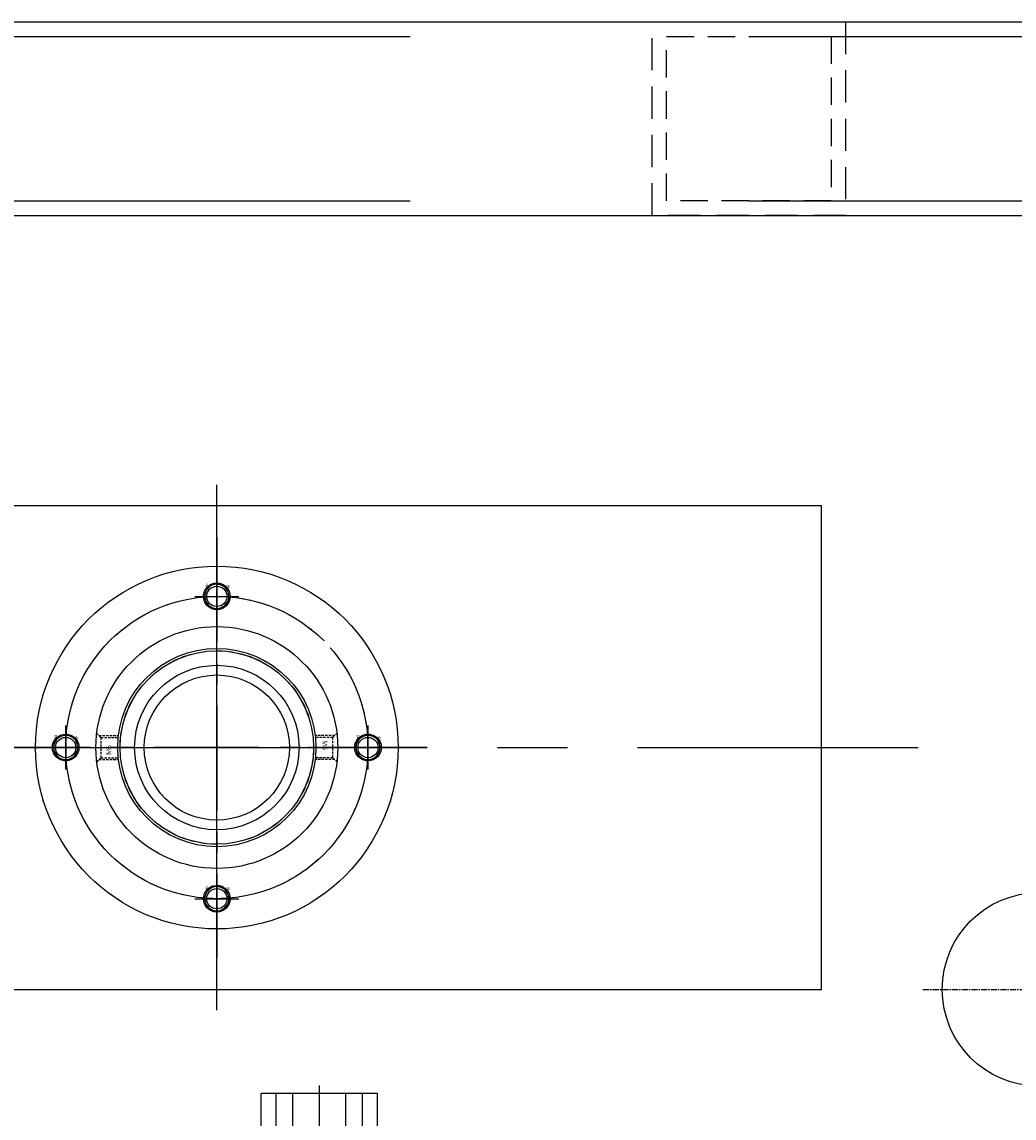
# Model space of a CAD drawing. Header units: millimetres. Extents: x -1657 to 8845, y -11980 to 3013.
# Tile 145 of 256: x 391 to 596, y 751 to 977. Entities that reach past the tile are written whole.
import ezdxf

# ---------------------------------------------------------------- set-up
doc = ezdxf.new("R2010")
doc.units = ezdxf.units.MM
doc.linetypes.add('CENTER', pattern=[2, 1.25, -0.25, 0.25, -0.25])
doc.linetypes.add('DASHED', pattern=[0.75, 0.5, -0.25])
for name, color, linetype in [('压着气缸', 252, 'Continuous'), ('图层167', 7, 'Continuous'), ('图层65', 50, 'Continuous'), ('图层88', 140, 'Continuous'), ('图层94', 125, 'Continuous'), ('圆管', 25, 'Continuous'), ('方管2', 2, 'Continuous')]:
    doc.layers.add(name, color=color, linetype=linetype)

# ---------------------------------------------------------------- blocks, each defined once
blk = doc.blocks.new('18D2C')
at = {"layer": '压着气缸'}
for p, q in [((-46, 0), (-46, 24)), ((-46, 24), (0, 24)), ((0, 0), (0, 24)), ((-46, 20.9), (0, 20.9)), ((-39, 18.83), (-39, 21.17)), ((-39, 16.83), (-39, 18.17)), ((-65.91, 15.25), (-65.45, 16.04)), ((-65.45, 16.04), (-63.96, 16.04)), ((-63.51, 15.25), (-63.96, 16.04)), ((-63.51, 15.25), (-63.05, 16.04)), ((-63.05, 16.04), (-61.56, 16.04)), ((-61.11, 15.25), (-61.56, 16.04)), ((-46, 17.5), (-42, 17.5)), ((-39.99, 17.5), (-41.72, 17.5)), ((-39.67, 17.5), (-38.33, 17.5)), ((-39, 16.17), (-39, 13.83)), ((-38.01, 17.5), (-36.28, 17.5)), ((-36, 17.5), (0, 17.5)), ((-70, 13.5), (-69.5, 14)), ((-69.8, 13.7), (-65.91, 13.7)), ((-69.5, 14), (-65.91, 14)), ((-69.5, 10), (-69.5, 14)), ((-65.91, 8.75), (-65.91, 15.25)), ((-65.45, 14.02), (-63.96, 14.02)), ((-63.51, 8.75), (-63.51, 15.25)), ((-63.05, 14.02), (-61.56, 14.02)), ((-61.11, 8.75), (-61.11, 15.25)), ((-61.11, 14), (-46, 14)), ((-61.11, 13.7), (-60, 13.7)), ((-60, 14), (-60, 10)), ((-70, 10.5), (-70, 13.5)), ((-70, 10.5), (-69.5, 10)), ((-65.91, 10.3), (-69.8, 10.3)), ((-65.91, 10), (-69.5, 10)), ((-65.45, 9.98), (-63.96, 9.98)), ((-63.05, 9.98), (-61.56, 9.98)), ((-60, 10.3), (-61.11, 10.3)), ((-46, 10), (-61.11, 10)), ((-39, 7.83), (-39, 10.17)), ((-65.91, 8.75), (-65.45, 7.96)), ((-65.45, 7.96), (-63.96, 7.96)), ((-63.51, 8.75), (-63.96, 7.96)), ((-63.51, 8.75), (-63.05, 7.96)), ((-63.05, 7.96), (-61.56, 7.96)), ((-61.11, 8.75), (-61.56, 7.96)), ((-39, 5.83), (-39, 7.17)), ((-46, 6.5), (-42, 6.5)), ((-39.99, 6.5), (-41.72, 6.5)), ((-39.67, 6.5), (-38.33, 6.5)), ((-39, 5.17), (-39, 2.83)), ((-38.01, 6.5), (-36.28, 6.5)), ((-36, 6.5), (0, 6.5)), ((-46, 3.1), (0, 3.1)), ((-46, 0), (0, 0))]:
    blk.add_line(p, q, dxfattribs=at)
at = {"layer": '压着气缸', "ltscale": 6}
blk.add_line((-71.36, 12), (1.61, 12), dxfattribs=at)
at = {"layer": '压着气缸'}
for centre, radius in [((-39, 17.5), 3), ((-39, 17.5), 1.6), ((-39, 6.5), 3), ((-39, 6.5), 1.6)]:
    blk.add_circle(centre, radius, dxfattribs=at)
for centre, radius, start, end in [((-63.72, 15.36), 2.19, 182.9924, 217.7898), ((-61.21, 12), 4.7, 154.5161, 205.4839), ((-65.7, 15.36), 2.19, 322.2102, 357.0076), ((-68.2, 12), 4.7, 334.5161, 25.4839), ((-61.32, 15.36), 2.19, 182.9924, 217.7898), ((-58.81, 12), 4.7, 154.5161, 205.4839), ((-63.3, 15.36), 2.19, 322.2102, 357.0076), ((-65.8, 12), 4.7, 334.5161, 25.4839), ((-63.72, 8.64), 2.19, 142.2102, 177.0076), ((-65.7, 8.64), 2.19, 2.9924, 37.7898), ((-61.32, 8.64), 2.19, 142.2102, 177.0076), ((-63.3, 8.64), 2.19, 2.9924, 37.7898)]:
    blk.add_arc(centre, radius, start, end, dxfattribs=at)
blk.add_text('MD-10X10-S', height=2.5, dxfattribs=at).set_placement((-32.05, 8.13))
blk = doc.blocks.new('29CAF')
at = {"layer": '图层94', "color": 1, "linetype": 'CENTER', "lineweight": -3, "ltscale": 21.727672}
blk.add_line((0, 0), (0, 108.64), dxfattribs=at)
at = {"layer": '图层94', "ltscale": 0.875}
for p, q in [((-125, 104.32), (125, 104.32)), ((125, 4.32), (125, 104.32)), ((-125, 4.32), (125, 4.32))]:
    blk.add_line(p, q, dxfattribs=at)
at = {"layer": '图层94', "color": 1, "linetype": 'CENTER'}
for p, q in [((0, 82.27), (0, 88.87)), ((-3.3, 85.57), (3.3, 85.57)), ((-31.25, 51.02), (-31.25, 57.62)), ((31.25, 51.02), (31.25, 57.62)), ((-34.55, 54.32), (-27.95, 54.32)), ((27.95, 54.32), (34.55, 54.32)), ((0, 19.77), (0, 26.37)), ((-3.3, 23.07), (3.3, 23.07))]:
    blk.add_line(p, q, dxfattribs=at)
at = {"layer": '图层94', "color": 1, "linetype": 'CENTER', "lineweight": -3, "ltscale": 58}
blk.add_line((-145, 54.32), (145, 54.32), dxfattribs=at)
at = {"layer": '图层94', "color": 4, "linetype": 'DASHED', "ltscale": 2.878333}
for centre in [(0, 85.57), (-31.25, 54.32), (31.25, 54.32), (0, 23.07)]:
    blk.add_circle(centre, 2.75, dxfattribs=at)
at = {"layer": '图层94', "color": 1, "linetype": 'CENTER', "lineweight": -3, "ltscale": 21.727672}
blk.add_circle((0, 54.32), 31.25, dxfattribs=at)
at = {"layer": '图层94', "color": 4, "linetype": 'DASHED', "lineweight": -3, "ltscale": 20.933333}
blk.add_circle((0, 54.32), 20, dxfattribs=at)
blk = doc.blocks.new('5C')
at = {"color": 1, "linetype": 'CENTER'}
for p, q in [((0, 4.5), (0, -4.5)), ((-4.5, 0), (4.5, 0))]:
    blk.add_line(p, q, dxfattribs=at)
blk.add_circle((0, 0), 2.1)
at = {"color": 2, "linetype": 'Continuous'}
blk.add_arc((0, 0), 2.5, 70.7735, 12.493, dxfattribs=at)
blk.add_text('M5', height=0.54).set_placement((1.62, 1.8))
blk = doc.blocks.new('5923F')
at = {"layer": '图层88', "color": 4, "linetype": 'DASHED', "lineweight": -3}
for p, q in [((0.4, 4.6), (-3.65, 4.6)), ((0, 4.2), (0.83, 5.03)), ((0, 4.2), (-3.61, 4.2)), ((0, 0), (0, 4.2)), ((0, 0), (-3.61, 0)), ((0, 0), (0.83, -0.83)), ((0.4, -0.4), (-3.65, -0.4))]:
    blk.add_line(p, q, dxfattribs=at)
at = {"layer": '图层88', "color": 1, "linetype": 'CENTER', "lineweight": -3}
blk.add_line((3, 2.1), (-5.16, 2.1), dxfattribs=at)
at = {"layer": '图层88', "lineweight": -3}
blk.add_text('M5', height=1.031, rotation=270, dxfattribs=at).set_placement((-2.16, 3.59))
blk = doc.blocks.new('29CEE')
at = {"layer": '图层88', "color": 1, "linetype": 'CENTER', "ltscale": 17.4}
for p, q in [((0, 0), (0, 87)), ((43.5, 43.5), (-43.5, 43.5))]:
    blk.add_line(p, q, dxfattribs=at)
at = {"layer": '图层88', "ltscale": 1.625}
for radius in [37.5, 20.5]:
    blk.add_circle((0, 43.5), radius, dxfattribs=at)
at = {"layer": '图层88', "color": 1, "linetype": 'CENTER', "ltscale": 8.7}
blk.add_circle((0, 43.5), 31.25, dxfattribs=at)
at = {"layer": '图层88', "color": 4, "linetype": 'DASHED', "ltscale": 26.166667}
blk.add_circle((0, 43.5), 25, dxfattribs=at)
at = {"layer": '图层88', "ltscale": 18.75, "rotation": 90}
for p in [(0, 74.75), (-31.25, 43.5), (31.25, 43.5), (0, 12.25)]:
    blk.add_blockref('5C', p, dxfattribs=at)
at = {"layer": '图层88', "lineweight": -3, "ltscale": 10}
blk.add_blockref('5923F', (24, 41.4), dxfattribs=at)
blk = doc.blocks.new('29DBF')
at = {"layer": '圆管', "color": 1, "linetype": 'CENTER', "lineweight": -3}
for p, q in [((24, -24), (24, 24)), ((0, 0), (48, 0))]:
    blk.add_line(p, q, dxfattribs=at)
at = {"layer": '圆管', "ltscale": 1.625}
for radius in [20, 17]:
    blk.add_circle((24, 0), radius, dxfattribs=at)
blk = doc.blocks.new('591E8')
at = {"layer": '图层65', "color": 4, "linetype": 'DASHED', "lineweight": -3}
for p, q in [((0, 4.2), (-0.83, 5.03)), ((-0.4, 4.6), (3.65, 4.6)), ((0, 4.2), (0, 0)), ((0, 4.2), (3.61, 4.2)), ((0, 0), (-0.83, -0.83)), ((0, 0), (3.61, 0)), ((-0.4, -0.4), (3.65, -0.4))]:
    blk.add_line(p, q, dxfattribs=at)
at = {"layer": '图层65', "lineweight": -3}
blk.add_text('M5', height=1.031, rotation=90, dxfattribs=at).set_placement((2.16, 0.61))
blk = doc.blocks.new('29E31')
at = {"layer": '图层65', "color": 1, "linetype": 'CENTER', "ltscale": 17.4}
for p, q in [((0, 0), (0, -87)), ((-43.5, -43.5), (43.5, -43.5))]:
    blk.add_line(p, q, dxfattribs=at)
at = {"layer": '图层65', "color": 1, "linetype": 'CENTER', "ltscale": 1.8096}
for p, q in [((0, -7.726), (0, -16.774)), ((-4.524, -12.25), (4.524, -12.25)), ((-31.25, -38.976), (-31.25, -48.024)), ((31.25, -38.976), (31.25, -48.024)), ((-35.774, -43.5), (-26.726, -43.5)), ((26.726, -43.5), (35.774, -43.5)), ((0, -70.226), (0, -79.274)), ((-4.524, -74.75), (4.524, -74.75))]:
    blk.add_line(p, q, dxfattribs=at)
at = {"layer": '图层65', "color": 1, "linetype": 'CENTER', "lineweight": -3}
blk.add_line((-27, -43.5), (-18.785, -43.5), dxfattribs=at)
at = {"layer": '图层65', "ltscale": 8.75}
for radius in [37.5, 25, 20.5]:
    blk.add_circle((0, -43.5), radius, dxfattribs=at)
at = {"layer": '图层65', "ltscale": 18.75}
for centre in [(0, -12.25), (-31.25, -43.5), (31.25, -43.5), (0, -74.75)]:
    blk.add_circle(centre, 2.75, dxfattribs=at)
at = {"layer": '图层65', "color": 1, "linetype": 'CENTER', "ltscale": 17.4}
blk.add_circle((0, -43.5), 31.25, dxfattribs=at)
at = {"layer": '图层65', "lineweight": -3, "ltscale": 10}
blk.add_blockref('591E8', (-24, -45.6), dxfattribs=at)
blk = doc.blocks.new('2A531')
at = {"layer": '方管2', "ltscale": 2.125}
for p, q in [((0, 3), (840, 3)), ((0, -37), (840, -37))]:
    blk.add_line(p, q, dxfattribs=at)
at = {"layer": '方管2', "color": 4, "linetype": 'DASHED', "ltscale": 280}
for p, q in [((0, 0), (840, 0)), ((0, -34), (840, -34))]:
    blk.add_line(p, q, dxfattribs=at)
blk = doc.blocks.new('2A548')
at = {"layer": '方管2', "color": 4, "linetype": 'DASHED', "ltscale": 13.333333}
for p, q in [((0, 0), (0, 40)), ((0, 40), (40, 40)), ((40, 40), (40, 0)), ((40, 0), (0, 0))]:
    blk.add_line(p, q, dxfattribs=at)
at = {"layer": '方管2', "color": 4, "linetype": 'DASHED', "ltscale": 11.333333}
for p, q in [((3, 3), (3, 37)), ((3, 37), (37, 37)), ((37, 37), (37, 3)), ((37, 3), (3, 3))]:
    blk.add_line(p, q, dxfattribs=at)

msp = doc.modelspace()

# ---------------------------------------------------------------- linework, layer by layer
at = {"layer": '图层167', "ltscale": 0.425}
msp.add_line((81.5098, 977.4368), (1001.5098, 977.4368), dxfattribs=at)
at = {"layer": '图层167', "color": 1, "linetype": 'CENTER', "ltscale": 8.352}
for p, q in [((431.5098, 806.5568), (431.5098, 848.3168)), ((410.6298, 827.4368), (452.3898, 827.4368))]:
    msp.add_line(p, q, dxfattribs=at)
at = {"layer": '图层167', "color": 1, "linetype": 'CENTER'}
msp.add_line((577.5098, 777.4368), (625.5098, 777.4368), dxfattribs=at)
at = {"layer": '图层167', "ltscale": 1.125}
msp.add_circle((431.5098, 827.4368), 15, dxfattribs=at)
at = {"layer": '图层167', "ltscale": 7.5}
msp.add_circle((601.5098, 777.4368), 20, dxfattribs=at)

# ---------------------------------------------------------------- block references
at = {"layer": '压着气缸', "rotation": 90}
msp.add_blockref('18D2C', (464.7098, 755.9368), dxfattribs=at)
at = {"layer": '图层167', "ltscale": 2.125}
for p in [(431.5098, 858.6868), (400.2598, 827.4368), (462.7598, 827.4368), (431.5098, 796.1868)]:
    msp.add_blockref('5C', p, dxfattribs=at)
at = {"layer": '图层65', "ltscale": 2.125}
msp.add_blockref('29E31', (431.5098, 870.9368), dxfattribs=at)
at = {"layer": '图层88', "ltscale": 2.125}
msp.add_blockref('29CEE', (431.5098, 783.9368), dxfattribs=at)
at = {"layer": '图层94', "ltscale": 2.125}
msp.add_blockref('29CAF', (431.5098, 773.1177), dxfattribs=at)
at = {"layer": '圆管', "ltscale": 2.125}
msp.add_blockref('29DBF', (407.5098, 827.4368), dxfattribs=at)
at = {"layer": '方管2', "ltscale": 2.125}
for name, p in [('2A531', (121.5098, 974.4368)), ('2A548', (521.5098, 937.4368))]:
    msp.add_blockref(name, p, dxfattribs=at)

doc.saveas('drawing.dxf')
